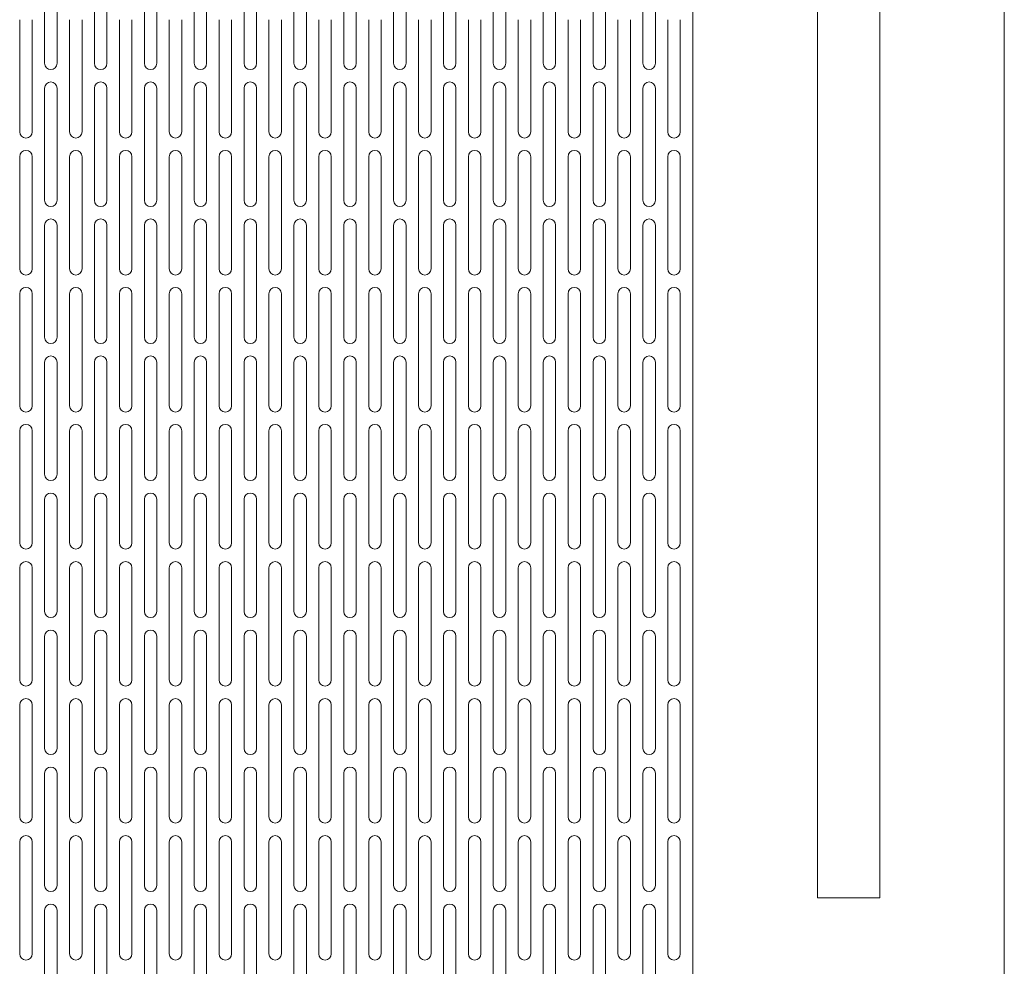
# Model space of a CAD drawing. Header units: millimetres. Extents: x 76.8 to 126.8, y 118.2 to 168.2.
# Tile 6 of 9: x 111 to 126.8, y 135.5 to 150.7. Entities that reach past the tile are written whole.
import ezdxf

# ---------------------------------------------------------------- set-up
doc = ezdxf.new("R2010")
doc.units = ezdxf.units.MM

msp = doc.modelspace()

# ---------------------------------------------------------------- linework, layer by layer
at = {"color": 7, "linetype": 'Continuous', "lineweight": 15}
for p, q in [((126.83, 118.216), (126.83, 168.216)), ((121.83, 120.216), (121.83, 166.216)), ((123.83, 163.216), (123.83, 136.616)), ((124.83, 136.616), (124.83, 163.216)), ((111.43, 151.816), (111.43, 150.016)), ((111.63, 150.016), (111.63, 151.816)), ((112.23, 151.816), (112.23, 150.016)), ((112.43, 150.016), (112.43, 151.816)), ((113.03, 151.816), (113.03, 150.016)), ((113.23, 150.016), (113.23, 151.816)), ((113.83, 151.816), (113.83, 150.016)), ((114.03, 150.016), (114.03, 151.816)), ((114.63, 151.816), (114.63, 150.016)), ((114.83, 150.016), (114.83, 151.816)), ((115.43, 151.816), (115.43, 150.016)), ((115.63, 150.016), (115.63, 151.816)), ((116.23, 151.816), (116.23, 150.016)), ((116.43, 150.016), (116.43, 151.816)), ((117.03, 151.816), (117.03, 150.016)), ((117.23, 150.016), (117.23, 151.816)), ((117.83, 151.816), (117.83, 150.016)), ((118.03, 150.016), (118.03, 151.816)), ((118.63, 151.816), (118.63, 150.016)), ((118.83, 150.016), (118.83, 151.816)), ((119.43, 151.816), (119.43, 150.016)), ((119.63, 150.016), (119.63, 151.816)), ((120.23, 151.816), (120.23, 150.016)), ((120.43, 150.016), (120.43, 151.816)), ((121.03, 151.816), (121.03, 150.016)), ((121.23, 150.016), (121.23, 151.816)), ((111.03, 150.716), (111.03, 148.916)), ((111.23, 148.916), (111.23, 150.716)), ((111.83, 150.716), (111.83, 148.916)), ((112.03, 148.916), (112.03, 150.716)), ((112.63, 150.716), (112.63, 148.916)), ((112.83, 148.916), (112.83, 150.716)), ((113.43, 150.716), (113.43, 148.916)), ((113.63, 148.916), (113.63, 150.716)), ((114.23, 150.716), (114.23, 148.916)), ((114.43, 148.916), (114.43, 150.716)), ((115.03, 150.716), (115.03, 148.916)), ((115.23, 148.916), (115.23, 150.716)), ((115.83, 150.716), (115.83, 148.916)), ((116.03, 148.916), (116.03, 150.716)), ((116.63, 150.716), (116.63, 148.916)), ((116.83, 148.916), (116.83, 150.716)), ((117.43, 150.716), (117.43, 148.916)), ((117.63, 148.916), (117.63, 150.716)), ((118.23, 150.716), (118.23, 148.916)), ((118.43, 148.916), (118.43, 150.716)), ((119.03, 150.716), (119.03, 148.916)), ((119.23, 148.916), (119.23, 150.716)), ((119.83, 150.716), (119.83, 148.916)), ((120.03, 148.916), (120.03, 150.716)), ((120.63, 150.716), (120.63, 148.916)), ((120.83, 148.916), (120.83, 150.716)), ((121.43, 150.716), (121.43, 148.916)), ((121.63, 148.916), (121.63, 150.716)), ((111.43, 149.616), (111.43, 147.816)), ((111.63, 147.816), (111.63, 149.616)), ((112.23, 149.616), (112.23, 147.816)), ((112.43, 147.816), (112.43, 149.616)), ((113.03, 149.616), (113.03, 147.816)), ((113.23, 147.816), (113.23, 149.616)), ((113.83, 149.616), (113.83, 147.816)), ((114.03, 147.816), (114.03, 149.616)), ((114.63, 149.616), (114.63, 147.816)), ((114.83, 147.816), (114.83, 149.616)), ((115.43, 149.616), (115.43, 147.816)), ((115.63, 147.816), (115.63, 149.616)), ((116.23, 149.616), (116.23, 147.816)), ((116.43, 147.816), (116.43, 149.616)), ((117.03, 149.616), (117.03, 147.816)), ((117.23, 147.816), (117.23, 149.616)), ((117.83, 149.616), (117.83, 147.816)), ((118.03, 147.816), (118.03, 149.616)), ((118.63, 149.616), (118.63, 147.816)), ((118.83, 147.816), (118.83, 149.616)), ((119.43, 149.616), (119.43, 147.816)), ((119.63, 147.816), (119.63, 149.616)), ((120.23, 149.616), (120.23, 147.816)), ((120.43, 147.816), (120.43, 149.616)), ((121.03, 149.616), (121.03, 147.816)), ((121.23, 147.816), (121.23, 149.616)), ((111.03, 148.516), (111.03, 146.716)), ((111.23, 146.716), (111.23, 148.516)), ((111.83, 148.516), (111.83, 146.716)), ((112.03, 146.716), (112.03, 148.516)), ((112.63, 148.516), (112.63, 146.716)), ((112.83, 146.716), (112.83, 148.516)), ((113.43, 148.516), (113.43, 146.716)), ((113.63, 146.716), (113.63, 148.516)), ((114.23, 148.516), (114.23, 146.716)), ((114.43, 146.716), (114.43, 148.516)), ((115.03, 148.516), (115.03, 146.716)), ((115.23, 146.716), (115.23, 148.516)), ((115.83, 148.516), (115.83, 146.716)), ((116.03, 146.716), (116.03, 148.516)), ((116.63, 148.516), (116.63, 146.716)), ((116.83, 146.716), (116.83, 148.516)), ((117.43, 148.516), (117.43, 146.716)), ((117.63, 146.716), (117.63, 148.516)), ((118.23, 148.516), (118.23, 146.716)), ((118.43, 146.716), (118.43, 148.516)), ((119.03, 148.516), (119.03, 146.716)), ((119.23, 146.716), (119.23, 148.516)), ((119.83, 148.516), (119.83, 146.716)), ((120.03, 146.716), (120.03, 148.516)), ((120.63, 148.516), (120.63, 146.716)), ((120.83, 146.716), (120.83, 148.516)), ((121.43, 148.516), (121.43, 146.716)), ((121.63, 146.716), (121.63, 148.516)), ((111.43, 147.416), (111.43, 145.616)), ((111.63, 145.616), (111.63, 147.416)), ((112.23, 147.416), (112.23, 145.616)), ((112.43, 145.616), (112.43, 147.416)), ((113.03, 147.416), (113.03, 145.616)), ((113.23, 145.616), (113.23, 147.416)), ((113.83, 147.416), (113.83, 145.616)), ((114.03, 145.616), (114.03, 147.416)), ((114.63, 147.416), (114.63, 145.616)), ((114.83, 145.616), (114.83, 147.416)), ((115.43, 147.416), (115.43, 145.616)), ((115.63, 145.616), (115.63, 147.416)), ((116.23, 147.416), (116.23, 145.616)), ((116.43, 145.616), (116.43, 147.416)), ((117.03, 147.416), (117.03, 145.616)), ((117.23, 145.616), (117.23, 147.416)), ((117.83, 147.416), (117.83, 145.616)), ((118.03, 145.616), (118.03, 147.416)), ((118.63, 147.416), (118.63, 145.616)), ((118.83, 145.616), (118.83, 147.416)), ((119.43, 147.416), (119.43, 145.616)), ((119.63, 145.616), (119.63, 147.416)), ((120.23, 147.416), (120.23, 145.616)), ((120.43, 145.616), (120.43, 147.416)), ((121.03, 147.416), (121.03, 145.616)), ((121.23, 145.616), (121.23, 147.416)), ((111.03, 146.316), (111.03, 144.516)), ((111.23, 144.516), (111.23, 146.316)), ((111.83, 146.316), (111.83, 144.516)), ((112.03, 144.516), (112.03, 146.316)), ((112.63, 146.316), (112.63, 144.516)), ((112.83, 144.516), (112.83, 146.316)), ((113.43, 146.316), (113.43, 144.516)), ((113.63, 144.516), (113.63, 146.316)), ((114.23, 146.316), (114.23, 144.516)), ((114.43, 144.516), (114.43, 146.316)), ((115.03, 146.316), (115.03, 144.516)), ((115.23, 144.516), (115.23, 146.316)), ((115.83, 146.316), (115.83, 144.516)), ((116.03, 144.516), (116.03, 146.316)), ((116.63, 146.316), (116.63, 144.516)), ((116.83, 144.516), (116.83, 146.316)), ((117.43, 146.316), (117.43, 144.516)), ((117.63, 144.516), (117.63, 146.316)), ((118.23, 146.316), (118.23, 144.516)), ((118.43, 144.516), (118.43, 146.316)), ((119.03, 146.316), (119.03, 144.516)), ((119.23, 144.516), (119.23, 146.316)), ((119.83, 146.316), (119.83, 144.516)), ((120.03, 144.516), (120.03, 146.316)), ((120.63, 146.316), (120.63, 144.516)), ((120.83, 144.516), (120.83, 146.316)), ((121.43, 146.316), (121.43, 144.516)), ((121.63, 144.516), (121.63, 146.316)), ((111.43, 145.216), (111.43, 143.416)), ((111.63, 143.416), (111.63, 145.216)), ((112.23, 145.216), (112.23, 143.416)), ((112.43, 143.416), (112.43, 145.216)), ((113.03, 145.216), (113.03, 143.416)), ((113.23, 143.416), (113.23, 145.216)), ((113.83, 145.216), (113.83, 143.416)), ((114.03, 143.416), (114.03, 145.216)), ((114.63, 145.216), (114.63, 143.416)), ((114.83, 143.416), (114.83, 145.216)), ((115.43, 145.216), (115.43, 143.416)), ((115.63, 143.416), (115.63, 145.216)), ((116.23, 145.216), (116.23, 143.416)), ((116.43, 143.416), (116.43, 145.216)), ((117.03, 145.216), (117.03, 143.416)), ((117.23, 143.416), (117.23, 145.216)), ((117.83, 145.216), (117.83, 143.416)), ((118.03, 143.416), (118.03, 145.216)), ((118.63, 145.216), (118.63, 143.416)), ((118.83, 143.416), (118.83, 145.216)), ((119.43, 145.216), (119.43, 143.416)), ((119.63, 143.416), (119.63, 145.216)), ((120.23, 145.216), (120.23, 143.416)), ((120.43, 143.416), (120.43, 145.216)), ((121.03, 145.216), (121.03, 143.416)), ((121.23, 143.416), (121.23, 145.216)), ((111.03, 144.116), (111.03, 142.316)), ((111.23, 142.316), (111.23, 144.116)), ((111.83, 144.116), (111.83, 142.316)), ((112.03, 142.316), (112.03, 144.116)), ((112.63, 144.116), (112.63, 142.316)), ((112.83, 142.316), (112.83, 144.116)), ((113.43, 144.116), (113.43, 142.316)), ((113.63, 142.316), (113.63, 144.116)), ((114.23, 144.116), (114.23, 142.316)), ((114.43, 142.316), (114.43, 144.116)), ((115.03, 144.116), (115.03, 142.316)), ((115.23, 142.316), (115.23, 144.116)), ((115.83, 144.116), (115.83, 142.316)), ((116.03, 142.316), (116.03, 144.116)), ((116.63, 144.116), (116.63, 142.316)), ((116.83, 142.316), (116.83, 144.116)), ((117.43, 144.116), (117.43, 142.316)), ((117.63, 142.316), (117.63, 144.116)), ((118.23, 144.116), (118.23, 142.316)), ((118.43, 142.316), (118.43, 144.116)), ((119.03, 144.116), (119.03, 142.316)), ((119.23, 142.316), (119.23, 144.116)), ((119.83, 144.116), (119.83, 142.316)), ((120.03, 142.316), (120.03, 144.116)), ((120.63, 144.116), (120.63, 142.316)), ((120.83, 142.316), (120.83, 144.116)), ((121.43, 144.116), (121.43, 142.316)), ((121.63, 142.316), (121.63, 144.116)), ((111.43, 143.016), (111.43, 141.216)), ((111.63, 141.216), (111.63, 143.016)), ((112.23, 143.016), (112.23, 141.216)), ((112.43, 141.216), (112.43, 143.016)), ((113.03, 143.016), (113.03, 141.216)), ((113.23, 141.216), (113.23, 143.016)), ((113.83, 143.016), (113.83, 141.216)), ((114.03, 141.216), (114.03, 143.016)), ((114.63, 143.016), (114.63, 141.216)), ((114.83, 141.216), (114.83, 143.016)), ((115.43, 143.016), (115.43, 141.216)), ((115.63, 141.216), (115.63, 143.016)), ((116.23, 143.016), (116.23, 141.216)), ((116.43, 141.216), (116.43, 143.016)), ((117.03, 143.016), (117.03, 141.216)), ((117.23, 141.216), (117.23, 143.016)), ((117.83, 143.016), (117.83, 141.216)), ((118.03, 141.216), (118.03, 143.016)), ((118.63, 143.016), (118.63, 141.216)), ((118.83, 141.216), (118.83, 143.016)), ((119.43, 143.016), (119.43, 141.216)), ((119.63, 141.216), (119.63, 143.016)), ((120.23, 143.016), (120.23, 141.216)), ((120.43, 141.216), (120.43, 143.016)), ((121.03, 143.016), (121.03, 141.216)), ((121.23, 141.216), (121.23, 143.016)), ((111.03, 141.916), (111.03, 140.116)), ((111.23, 140.116), (111.23, 141.916)), ((111.83, 141.916), (111.83, 140.116)), ((112.03, 140.116), (112.03, 141.916)), ((112.63, 141.916), (112.63, 140.116)), ((112.83, 140.116), (112.83, 141.916)), ((113.43, 141.916), (113.43, 140.116)), ((113.63, 140.116), (113.63, 141.916)), ((114.23, 141.916), (114.23, 140.116)), ((114.43, 140.116), (114.43, 141.916)), ((115.03, 141.916), (115.03, 140.116)), ((115.23, 140.116), (115.23, 141.916)), ((115.83, 141.916), (115.83, 140.116)), ((116.03, 140.116), (116.03, 141.916)), ((116.63, 141.916), (116.63, 140.116)), ((116.83, 140.116), (116.83, 141.916)), ((117.43, 141.916), (117.43, 140.116)), ((117.63, 140.116), (117.63, 141.916)), ((118.23, 141.916), (118.23, 140.116)), ((118.43, 140.116), (118.43, 141.916)), ((119.03, 141.916), (119.03, 140.116)), ((119.23, 140.116), (119.23, 141.916)), ((119.83, 141.916), (119.83, 140.116)), ((120.03, 140.116), (120.03, 141.916)), ((120.63, 141.916), (120.63, 140.116)), ((120.83, 140.116), (120.83, 141.916)), ((121.43, 141.916), (121.43, 140.116)), ((121.63, 140.116), (121.63, 141.916)), ((111.43, 140.816), (111.43, 139.016)), ((111.63, 139.016), (111.63, 140.816)), ((112.23, 140.816), (112.23, 139.016)), ((112.43, 139.016), (112.43, 140.816)), ((113.03, 140.816), (113.03, 139.016)), ((113.23, 139.016), (113.23, 140.816)), ((113.83, 140.816), (113.83, 139.016)), ((114.03, 139.016), (114.03, 140.816)), ((114.63, 140.816), (114.63, 139.016)), ((114.83, 139.016), (114.83, 140.816)), ((115.43, 140.816), (115.43, 139.016)), ((115.63, 139.016), (115.63, 140.816)), ((116.23, 140.816), (116.23, 139.016)), ((116.43, 139.016), (116.43, 140.816)), ((117.03, 140.816), (117.03, 139.016)), ((117.23, 139.016), (117.23, 140.816)), ((117.83, 140.816), (117.83, 139.016)), ((118.03, 139.016), (118.03, 140.816)), ((118.63, 140.816), (118.63, 139.016)), ((118.83, 139.016), (118.83, 140.816)), ((119.43, 140.816), (119.43, 139.016)), ((119.63, 139.016), (119.63, 140.816)), ((120.23, 140.816), (120.23, 139.016)), ((120.43, 139.016), (120.43, 140.816)), ((121.03, 140.816), (121.03, 139.016)), ((121.23, 139.016), (121.23, 140.816)), ((111.03, 139.716), (111.03, 137.916)), ((111.23, 137.916), (111.23, 139.716)), ((111.83, 139.716), (111.83, 137.916)), ((112.03, 137.916), (112.03, 139.716)), ((112.63, 139.716), (112.63, 137.916)), ((112.83, 137.916), (112.83, 139.716)), ((113.43, 139.716), (113.43, 137.916)), ((113.63, 137.916), (113.63, 139.716)), ((114.23, 139.716), (114.23, 137.916)), ((114.43, 137.916), (114.43, 139.716)), ((115.03, 139.716), (115.03, 137.916)), ((115.23, 137.916), (115.23, 139.716)), ((115.83, 139.716), (115.83, 137.916)), ((116.03, 137.916), (116.03, 139.716)), ((116.63, 139.716), (116.63, 137.916)), ((116.83, 137.916), (116.83, 139.716)), ((117.43, 139.716), (117.43, 137.916)), ((117.63, 137.916), (117.63, 139.716)), ((118.23, 139.716), (118.23, 137.916)), ((118.43, 137.916), (118.43, 139.716)), ((119.03, 139.716), (119.03, 137.916)), ((119.23, 137.916), (119.23, 139.716)), ((119.83, 139.716), (119.83, 137.916)), ((120.03, 137.916), (120.03, 139.716)), ((120.63, 139.716), (120.63, 137.916)), ((120.83, 137.916), (120.83, 139.716)), ((121.43, 139.716), (121.43, 137.916)), ((121.63, 137.916), (121.63, 139.716)), ((111.43, 138.616), (111.43, 136.816)), ((111.63, 136.816), (111.63, 138.616)), ((112.23, 138.616), (112.23, 136.816)), ((112.43, 136.816), (112.43, 138.616)), ((113.03, 138.616), (113.03, 136.816)), ((113.23, 136.816), (113.23, 138.616)), ((113.83, 138.616), (113.83, 136.816)), ((114.03, 136.816), (114.03, 138.616)), ((114.63, 138.616), (114.63, 136.816)), ((114.83, 136.816), (114.83, 138.616)), ((115.43, 138.616), (115.43, 136.816)), ((115.63, 136.816), (115.63, 138.616)), ((116.23, 138.616), (116.23, 136.816)), ((116.43, 136.816), (116.43, 138.616)), ((117.03, 138.616), (117.03, 136.816)), ((117.23, 136.816), (117.23, 138.616)), ((117.83, 138.616), (117.83, 136.816)), ((118.03, 136.816), (118.03, 138.616)), ((118.63, 138.616), (118.63, 136.816)), ((118.83, 136.816), (118.83, 138.616)), ((119.43, 138.616), (119.43, 136.816)), ((119.63, 136.816), (119.63, 138.616)), ((120.23, 138.616), (120.23, 136.816)), ((120.43, 136.816), (120.43, 138.616)), ((121.03, 138.616), (121.03, 136.816)), ((121.23, 136.816), (121.23, 138.616)), ((111.03, 137.516), (111.03, 135.716)), ((111.23, 135.716), (111.23, 137.516)), ((111.83, 137.516), (111.83, 135.716)), ((112.03, 135.716), (112.03, 137.516)), ((112.63, 137.516), (112.63, 135.716)), ((112.83, 135.716), (112.83, 137.516)), ((113.43, 137.516), (113.43, 135.716)), ((113.63, 135.716), (113.63, 137.516)), ((114.23, 137.516), (114.23, 135.716)), ((114.43, 135.716), (114.43, 137.516)), ((115.03, 137.516), (115.03, 135.716)), ((115.23, 135.716), (115.23, 137.516)), ((115.83, 137.516), (115.83, 135.716)), ((116.03, 135.716), (116.03, 137.516)), ((116.63, 137.516), (116.63, 135.716)), ((116.83, 135.716), (116.83, 137.516)), ((117.43, 137.516), (117.43, 135.716)), ((117.63, 135.716), (117.63, 137.516)), ((118.23, 137.516), (118.23, 135.716)), ((118.43, 135.716), (118.43, 137.516)), ((119.03, 137.516), (119.03, 135.716)), ((119.23, 135.716), (119.23, 137.516)), ((119.83, 137.516), (119.83, 135.716)), ((120.03, 135.716), (120.03, 137.516)), ((120.63, 137.516), (120.63, 135.716)), ((120.83, 135.716), (120.83, 137.516)), ((121.43, 137.516), (121.43, 135.716)), ((121.63, 135.716), (121.63, 137.516)), ((123.83, 136.616), (124.83, 136.616)), ((111.43, 136.416), (111.43, 134.616)), ((111.63, 134.616), (111.63, 136.416)), ((112.23, 136.416), (112.23, 134.616)), ((112.43, 134.616), (112.43, 136.416)), ((113.03, 136.416), (113.03, 134.616)), ((113.23, 134.616), (113.23, 136.416)), ((113.83, 136.416), (113.83, 134.616)), ((114.03, 134.616), (114.03, 136.416)), ((114.63, 136.416), (114.63, 134.616)), ((114.83, 134.616), (114.83, 136.416)), ((115.43, 136.416), (115.43, 134.616)), ((115.63, 134.616), (115.63, 136.416)), ((116.23, 136.416), (116.23, 134.616)), ((116.43, 134.616), (116.43, 136.416)), ((117.03, 136.416), (117.03, 134.616)), ((117.23, 134.616), (117.23, 136.416)), ((117.83, 136.416), (117.83, 134.616)), ((118.03, 134.616), (118.03, 136.416)), ((118.63, 136.416), (118.63, 134.616)), ((118.83, 134.616), (118.83, 136.416)), ((119.43, 136.416), (119.43, 134.616)), ((119.63, 134.616), (119.63, 136.416)), ((120.23, 136.416), (120.23, 134.616)), ((120.43, 134.616), (120.43, 136.416)), ((121.03, 136.416), (121.03, 134.616)), ((121.23, 134.616), (121.23, 136.416))]:
    msp.add_line(p, q, dxfattribs=at)
for centre, start, end in [((111.53, 150.016), 180, 0), ((112.33, 150.016), 180, 0), ((113.13, 150.016), 180, 0), ((113.93, 150.016), 180, 0), ((114.73, 150.016), 180, 0), ((115.53, 150.016), 180, 0), ((116.33, 150.016), 180, 0), ((117.13, 150.016), 180, 0), ((117.93, 150.016), 180, 0), ((118.73, 150.016), 180, 0), ((119.53, 150.016), 180, 0), ((120.33, 150.016), 180, 0), ((121.13, 150.016), 180, 0), ((111.53, 149.616), 0, 180), ((112.33, 149.616), 0, 180), ((113.13, 149.616), 0, 180), ((113.93, 149.616), 0, 180), ((114.73, 149.616), 0, 180), ((115.53, 149.616), 0, 180), ((116.33, 149.616), 0, 180), ((117.13, 149.616), 0, 180), ((117.93, 149.616), 0, 180), ((118.73, 149.616), 0, 180), ((119.53, 149.616), 0, 180), ((120.33, 149.616), 0, 180), ((121.13, 149.616), 0, 180), ((111.13, 148.916), 180, 0), ((111.93, 148.916), 180, 0), ((112.73, 148.916), 180, 0), ((113.53, 148.916), 180, 0), ((114.33, 148.916), 180, 0), ((115.13, 148.916), 180, 0), ((115.93, 148.916), 180, 0), ((116.73, 148.916), 180, 0), ((117.53, 148.916), 180, 0), ((118.33, 148.916), 180, 0), ((119.13, 148.916), 180, 0), ((119.93, 148.916), 180, 0), ((120.73, 148.916), 180, 0), ((121.53, 148.916), 180, 0), ((111.13, 148.516), 0, 180), ((111.93, 148.516), 0, 180), ((112.73, 148.516), 0, 180), ((113.53, 148.516), 0, 180), ((114.33, 148.516), 0, 180), ((115.13, 148.516), 0, 180), ((115.93, 148.516), 0, 180), ((116.73, 148.516), 0, 180), ((117.53, 148.516), 0, 180), ((118.33, 148.516), 0, 180), ((119.13, 148.516), 0, 180), ((119.93, 148.516), 0, 180), ((120.73, 148.516), 0, 180), ((121.53, 148.516), 0, 180), ((111.53, 147.816), 180, 0), ((112.33, 147.816), 180, 0), ((113.13, 147.816), 180, 0), ((113.93, 147.816), 180, 0), ((114.73, 147.816), 180, 0), ((115.53, 147.816), 180, 0), ((116.33, 147.816), 180, 0), ((117.13, 147.816), 180, 0), ((117.93, 147.816), 180, 0), ((118.73, 147.816), 180, 0), ((119.53, 147.816), 180, 0), ((120.33, 147.816), 180, 0), ((121.13, 147.816), 180, 0), ((111.53, 147.416), 0, 180), ((112.33, 147.416), 0, 180), ((113.13, 147.416), 0, 180), ((113.93, 147.416), 0, 180), ((114.73, 147.416), 0, 180), ((115.53, 147.416), 0, 180), ((116.33, 147.416), 0, 180), ((117.13, 147.416), 0, 180), ((117.93, 147.416), 0, 180), ((118.73, 147.416), 0, 180), ((119.53, 147.416), 0, 180), ((120.33, 147.416), 0, 180), ((121.13, 147.416), 0, 180), ((111.13, 146.716), 180, 0), ((111.93, 146.716), 180, 0), ((112.73, 146.716), 180, 0), ((113.53, 146.716), 180, 0), ((114.33, 146.716), 180, 0), ((115.13, 146.716), 180, 0), ((115.93, 146.716), 180, 0), ((116.73, 146.716), 180, 0), ((117.53, 146.716), 180, 0), ((118.33, 146.716), 180, 0), ((119.13, 146.716), 180, 0), ((119.93, 146.716), 180, 0), ((120.73, 146.716), 180, 0), ((121.53, 146.716), 180, 0), ((111.13, 146.316), 0, 180), ((111.93, 146.316), 0, 180), ((112.73, 146.316), 0, 180), ((113.53, 146.316), 0, 180), ((114.33, 146.316), 0, 180), ((115.13, 146.316), 0, 180), ((115.93, 146.316), 0, 180), ((116.73, 146.316), 0, 180), ((117.53, 146.316), 0, 180), ((118.33, 146.316), 0, 180), ((119.13, 146.316), 0, 180), ((119.93, 146.316), 0, 180), ((120.73, 146.316), 0, 180), ((121.53, 146.316), 0, 180), ((111.53, 145.616), 180, 0), ((112.33, 145.616), 180, 0), ((113.13, 145.616), 180, 0), ((113.93, 145.616), 180, 0), ((114.73, 145.616), 180, 0), ((115.53, 145.616), 180, 0), ((116.33, 145.616), 180, 0), ((117.13, 145.616), 180, 0), ((117.93, 145.616), 180, 0), ((118.73, 145.616), 180, 0), ((119.53, 145.616), 180, 0), ((120.33, 145.616), 180, 0), ((121.13, 145.616), 180, 0), ((111.53, 145.216), 0, 180), ((112.33, 145.216), 0, 180), ((113.13, 145.216), 0, 180), ((113.93, 145.216), 0, 180), ((114.73, 145.216), 0, 180), ((115.53, 145.216), 0, 180), ((116.33, 145.216), 0, 180), ((117.13, 145.216), 0, 180), ((117.93, 145.216), 0, 180), ((118.73, 145.216), 0, 180), ((119.53, 145.216), 0, 180), ((120.33, 145.216), 0, 180), ((121.13, 145.216), 0, 180), ((111.13, 144.516), 180, 0), ((111.93, 144.516), 180, 0), ((112.73, 144.516), 180, 0), ((113.53, 144.516), 180, 0), ((114.33, 144.516), 180, 0), ((115.13, 144.516), 180, 0), ((115.93, 144.516), 180, 0), ((116.73, 144.516), 180, 0), ((117.53, 144.516), 180, 0), ((118.33, 144.516), 180, 0), ((119.13, 144.516), 180, 0), ((119.93, 144.516), 180, 0), ((120.73, 144.516), 180, 0), ((121.53, 144.516), 180, 0), ((111.13, 144.116), 0, 180), ((111.93, 144.116), 0, 180), ((112.73, 144.116), 0, 180), ((113.53, 144.116), 0, 180), ((114.33, 144.116), 0, 180), ((115.13, 144.116), 0, 180), ((115.93, 144.116), 0, 180), ((116.73, 144.116), 0, 180), ((117.53, 144.116), 0, 180), ((118.33, 144.116), 0, 180), ((119.13, 144.116), 0, 180), ((119.93, 144.116), 0, 180), ((120.73, 144.116), 0, 180), ((121.53, 144.116), 0, 180), ((111.53, 143.416), 180, 0), ((112.33, 143.416), 180, 0), ((113.13, 143.416), 180, 0), ((113.93, 143.416), 180, 0), ((114.73, 143.416), 180, 0), ((115.53, 143.416), 180, 0), ((116.33, 143.416), 180, 0), ((117.13, 143.416), 180, 0), ((117.93, 143.416), 180, 0), ((118.73, 143.416), 180, 0), ((119.53, 143.416), 180, 0), ((120.33, 143.416), 180, 0), ((121.13, 143.416), 180, 0), ((111.53, 143.016), 0, 180), ((112.33, 143.016), 0, 180), ((113.13, 143.016), 0, 180), ((113.93, 143.016), 0, 180), ((114.73, 143.016), 0, 180), ((115.53, 143.016), 0, 180), ((116.33, 143.016), 0, 180), ((117.13, 143.016), 0, 180), ((117.93, 143.016), 0, 180), ((118.73, 143.016), 0, 180), ((119.53, 143.016), 0, 180), ((120.33, 143.016), 0, 180), ((121.13, 143.016), 0, 180), ((111.13, 142.316), 180, 0), ((111.93, 142.316), 180, 0), ((112.73, 142.316), 180, 0), ((113.53, 142.316), 180, 0), ((114.33, 142.316), 180, 0), ((115.13, 142.316), 180, 0), ((115.93, 142.316), 180, 0), ((116.73, 142.316), 180, 0), ((117.53, 142.316), 180, 0), ((118.33, 142.316), 180, 0), ((119.13, 142.316), 180, 0), ((119.93, 142.316), 180, 0), ((120.73, 142.316), 180, 0), ((121.53, 142.316), 180, 0), ((111.13, 141.916), 0, 180), ((111.93, 141.916), 0, 180), ((112.73, 141.916), 0, 180), ((113.53, 141.916), 0, 180), ((114.33, 141.916), 0, 180), ((115.13, 141.916), 0, 180), ((115.93, 141.916), 0, 180), ((116.73, 141.916), 0, 180), ((117.53, 141.916), 0, 180), ((118.33, 141.916), 0, 180), ((119.13, 141.916), 0, 180), ((119.93, 141.916), 0, 180), ((120.73, 141.916), 0, 180), ((121.53, 141.916), 0, 180), ((111.53, 141.216), 180, 0), ((112.33, 141.216), 180, 0), ((113.13, 141.216), 180, 0), ((113.93, 141.216), 180, 0), ((114.73, 141.216), 180, 0), ((115.53, 141.216), 180, 0), ((116.33, 141.216), 180, 0), ((117.13, 141.216), 180, 0), ((117.93, 141.216), 180, 0), ((118.73, 141.216), 180, 0), ((119.53, 141.216), 180, 0), ((120.33, 141.216), 180, 0), ((121.13, 141.216), 180, 0), ((111.53, 140.816), 0, 180), ((112.33, 140.816), 0, 180), ((113.13, 140.816), 0, 180), ((113.93, 140.816), 0, 180), ((114.73, 140.816), 0, 180), ((115.53, 140.816), 0, 180), ((116.33, 140.816), 0, 180), ((117.13, 140.816), 0, 180), ((117.93, 140.816), 0, 180), ((118.73, 140.816), 0, 180), ((119.53, 140.816), 0, 180), ((120.33, 140.816), 0, 180), ((121.13, 140.816), 0, 180), ((111.13, 140.116), 180, 0), ((111.93, 140.116), 180, 0), ((112.73, 140.116), 180, 0), ((113.53, 140.116), 180, 0), ((114.33, 140.116), 180, 0), ((115.13, 140.116), 180, 0), ((115.93, 140.116), 180, 0), ((116.73, 140.116), 180, 0), ((117.53, 140.116), 180, 0), ((118.33, 140.116), 180, 0), ((119.13, 140.116), 180, 0), ((119.93, 140.116), 180, 0), ((120.73, 140.116), 180, 0), ((121.53, 140.116), 180, 0), ((111.13, 139.716), 0, 180), ((111.93, 139.716), 0, 180), ((112.73, 139.716), 0, 180), ((113.53, 139.716), 0, 180), ((114.33, 139.716), 0, 180), ((115.13, 139.716), 0, 180), ((115.93, 139.716), 0, 180), ((116.73, 139.716), 0, 180), ((117.53, 139.716), 0, 180), ((118.33, 139.716), 0, 180), ((119.13, 139.716), 0, 180), ((119.93, 139.716), 0, 180), ((120.73, 139.716), 0, 180), ((121.53, 139.716), 0, 180), ((111.53, 139.016), 180, 0), ((112.33, 139.016), 180, 0), ((113.13, 139.016), 180, 0), ((113.93, 139.016), 180, 0), ((114.73, 139.016), 180, 0), ((115.53, 139.016), 180, 0), ((116.33, 139.016), 180, 0), ((117.13, 139.016), 180, 0), ((117.93, 139.016), 180, 0), ((118.73, 139.016), 180, 0), ((119.53, 139.016), 180, 0), ((120.33, 139.016), 180, 0), ((121.13, 139.016), 180, 0), ((111.53, 138.616), 0, 180), ((112.33, 138.616), 0, 180), ((113.13, 138.616), 0, 180), ((113.93, 138.616), 0, 180), ((114.73, 138.616), 0, 180), ((115.53, 138.616), 0, 180), ((116.33, 138.616), 0, 180), ((117.13, 138.616), 0, 180), ((117.93, 138.616), 0, 180), ((118.73, 138.616), 0, 180), ((119.53, 138.616), 0, 180), ((120.33, 138.616), 0, 180), ((121.13, 138.616), 0, 180), ((111.13, 137.916), 180, 0), ((111.93, 137.916), 180, 0), ((112.73, 137.916), 180, 0), ((113.53, 137.916), 180, 0), ((114.33, 137.916), 180, 0), ((115.13, 137.916), 180, 0), ((115.93, 137.916), 180, 0), ((116.73, 137.916), 180, 0), ((117.53, 137.916), 180, 0), ((118.33, 137.916), 180, 0), ((119.13, 137.916), 180, 0), ((119.93, 137.916), 180, 0), ((120.73, 137.916), 180, 0), ((121.53, 137.916), 180, 0), ((111.13, 137.516), 0, 180), ((111.93, 137.516), 0, 180), ((112.73, 137.516), 0, 180), ((113.53, 137.516), 0, 180), ((114.33, 137.516), 0, 180), ((115.13, 137.516), 0, 180), ((115.93, 137.516), 0, 180), ((116.73, 137.516), 0, 180), ((117.53, 137.516), 0, 180), ((118.33, 137.516), 0, 180), ((119.13, 137.516), 0, 180), ((119.93, 137.516), 0, 180), ((120.73, 137.516), 0, 180), ((121.53, 137.516), 0, 180), ((111.53, 136.816), 180, 0), ((112.33, 136.816), 180, 0), ((113.13, 136.816), 180, 0), ((113.93, 136.816), 180, 0), ((114.73, 136.816), 180, 0), ((115.53, 136.816), 180, 0), ((116.33, 136.816), 180, 0), ((117.13, 136.816), 180, 0), ((117.93, 136.816), 180, 0), ((118.73, 136.816), 180, 0), ((119.53, 136.816), 180, 0), ((120.33, 136.816), 180, 0), ((121.13, 136.816), 180, 0), ((111.53, 136.416), 0, 180), ((112.33, 136.416), 0, 180), ((113.13, 136.416), 0, 180), ((113.93, 136.416), 0, 180), ((114.73, 136.416), 0, 180), ((115.53, 136.416), 0, 180), ((116.33, 136.416), 0, 180), ((117.13, 136.416), 0, 180), ((117.93, 136.416), 0, 180), ((118.73, 136.416), 0, 180), ((119.53, 136.416), 0, 180), ((120.33, 136.416), 0, 180), ((121.13, 136.416), 0, 180), ((111.13, 135.716), 180, 0), ((111.93, 135.716), 180, 0), ((112.73, 135.716), 180, 0), ((113.53, 135.716), 180, 0), ((114.33, 135.716), 180, 0), ((115.13, 135.716), 180, 0), ((115.93, 135.716), 180, 0), ((116.73, 135.716), 180, 0), ((117.53, 135.716), 180, 0), ((118.33, 135.716), 180, 0), ((119.13, 135.716), 180, 0), ((119.93, 135.716), 180, 0), ((120.73, 135.716), 180, 0), ((121.53, 135.716), 180, 0)]:
    msp.add_arc(centre, 0.1, start, end, dxfattribs=at)

doc.saveas('drawing.dxf')
